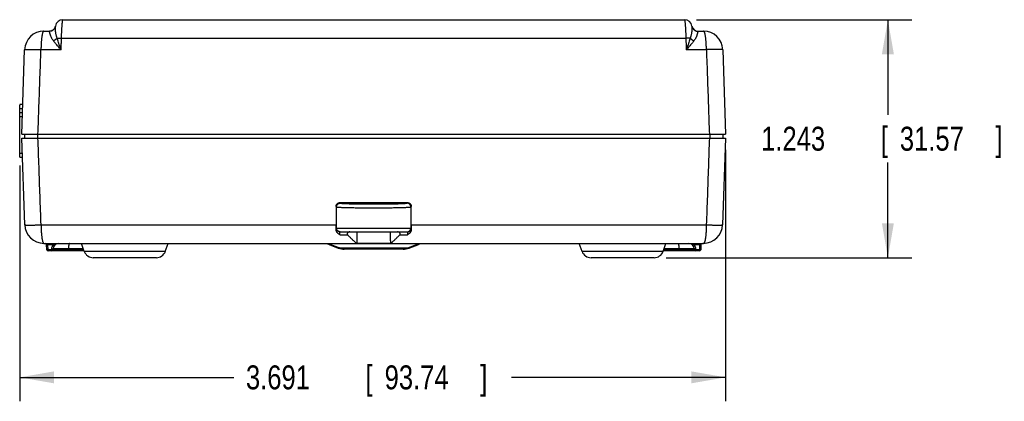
# Model space of a CAD drawing. Header units: inches. Extents: x 0 to 34, y 0 to 22.
# Tile 2 of 28: x 5.9 to 11.1, y 4.9 to 6.9. Entities that reach past the tile are written whole.
import ezdxf

# ---------------------------------------------------------------- set-up
doc = ezdxf.new("R2010")
doc.units = ezdxf.units.IN
doc.header["$LTSCALE"] = 1.87
doc.header["$MEASUREMENT"] = 0
doc.layers.get('0').update_dxf_attribs({"linetype": 'CONTINUOUS'})
doc.layers.add('DIMENSIONS', color=7, linetype='CONTINUOUS')
doc.styles.get("Standard").update_dxf_attribs({"font": 'txt', "width": 0.8})
doc.dimstyles.new('DIMSTYLE_1', dxfattribs={"dimtxt": 0.125, "dimasz": 0.18, "dimexe": 0.18, "dimexo": 0.0625, "dimgap": 0.09, "dimtad": 0, "dimtih": 1, "dimtoh": 1, "dimdec": 3, "dimzin": 4, "dimdsep": 46, "dimtxsty": 'STANDARD', "dimblk": '_FILLED', "dimblk1": '_FILLED', "dimblk2": '_FILLED', "dimcen": 0.09, "dimadec": 0, "dimazin": 0, "dimtp": 0.01, "dimtm": 0.01, "dimtfac": 1, "dimtdec": 3, "dimtofl": 0, "dimtmove": 0, "dimatfit": 3, "dimldrblk": '_FILLED', "dimfxl": 1, "dimtolj": 1, "dimtzin": 4, "dimarcsym": 0})

# ---------------------------------------------------------------- blocks, each defined once
blk = doc.blocks.new('_FILLED')
at = {"color": 0, "linetype": 'BYBLOCK'}
blk.add_solid([(0, 0), (-1, 0.174), (-1, -0.174)], dxfattribs=at)
blk = doc.blocks.new('*D0')
at = {"layer": 'DIMENSIONS', "color": 2, "linetype": 'CONTINUOUS'}
for p, q in [((9.6335, 6.2336), (9.6335, 4.9211)), ((5.943, 6.1533), (5.943, 4.9211)), ((5.943, 5.0461), (7.0632, 5.0461)), ((9.6335, 5.0461), (8.5132, 5.0461))]:
    blk.add_line(p, q, dxfattribs=at)
at = {"layer": 'DIMENSIONS', "color": 2, "linetype": 'CONTINUOUS', "xscale": 0.18, "yscale": 0.18, "zscale": 0.18, "rotation": 180}
blk.add_blockref('_FILLED', (5.943, 5.0461), dxfattribs=at)
at = {"layer": 'DIMENSIONS', "color": 2, "linetype": 'CONTINUOUS', "xscale": 0.18, "yscale": 0.18, "zscale": 0.18}
blk.add_blockref('_FILLED', (9.6335, 5.0461), dxfattribs=at)
at = {"layer": 'DIMENSIONS', "color": 2, "linetype": 'CONTINUOUS', "width": 0.8}
for s, p in [('3.691', (7.1257, 4.9836)), ('[', (7.7507, 4.9836)), ('93.74', (7.8507, 4.9836)), (']', (8.3507, 4.9836))]:
    blk.add_text(s, height=0.125, dxfattribs=at).set_placement(p)
blk = doc.blocks.new('*D1')
at = {"layer": 'DIMENSIONS', "color": 2, "linetype": 'CONTINUOUS'}
for p, q in [((9.4803, 6.9141), (10.6065, 6.9141)), ((10.4815, 6.9141), (10.4815, 6.4176)), ((10.4815, 5.6711), (10.4815, 6.1676)), ((9.3218, 5.6711), (10.6065, 5.6711))]:
    blk.add_line(p, q, dxfattribs=at)
at = {"layer": 'DIMENSIONS', "color": 2, "linetype": 'CONTINUOUS', "xscale": 0.18, "yscale": 0.18, "zscale": 0.18}
for p, rotation in [((10.4815, 6.9141), 90), ((10.4815, 5.6711), 270)]:
    blk.add_blockref('_FILLED', p, dxfattribs=dict(at, rotation=rotation))
at = {"layer": 'DIMENSIONS', "color": 2, "linetype": 'CONTINUOUS', "width": 0.8}
for s, p in [('1.243', (9.819, 6.2301)), ('[', (10.444, 6.2301)), ('31.57', (10.544, 6.2301)), (']', (11.044, 6.2301))]:
    blk.add_text(s, height=0.125, dxfattribs=at).set_placement(p)

msp = doc.modelspace()

# ---------------------------------------------------------------- linework, layer by layer
at = {"color": 7, "linetype": 'CONTINUOUS'}
for p, q in [((6.1692, 6.9141), (9.4178, 6.9141)), ((6.0689, 6.8541), (6.0982, 6.8541)), ((9.4888, 6.8541), (9.5181, 6.8541)), ((6.1617, 6.8176), (9.4253, 6.8176)), ((5.9535, 6.3161), (5.9689, 6.7576)), ((6.1596, 6.7576), (6.0542, 6.7576)), ((9.5328, 6.7576), (9.4274, 6.7576)), ((9.6181, 6.7576), (9.6335, 6.3161)), ((5.943, 6.1961), (5.943, 6.4677)), ((5.9581, 6.4481), (5.943, 6.4481)), ((5.9589, 6.4717), (5.9469, 6.4717)), ((5.9574, 6.4284), (5.943, 6.4284)), ((5.943, 6.4087), (5.9567, 6.4087)), ((5.9535, 6.3161), (9.6335, 6.3161)), ((5.9693, 5.8426), (5.9535, 6.2961)), ((5.9535, 6.2961), (9.6335, 6.2961)), ((5.9685, 6.3161), (5.9685, 6.2961)), ((6.0367, 6.3161), (6.0367, 6.2961)), ((9.5503, 6.3161), (9.5503, 6.2961)), ((9.6335, 6.2961), (9.6177, 5.8426)), ((9.6185, 6.3161), (9.6185, 6.2961)), ((5.9563, 6.2158), (5.943, 6.2158)), ((5.943, 6.1961), (5.957, 6.1961)), ((7.5969, 5.9387), (7.5994, 5.9362)), ((7.5969, 5.9387), (7.597, 5.8426)), ((7.5994, 5.8261), (7.5994, 5.9362)), ((7.6168, 5.9587), (7.6194, 5.9562)), ((7.9876, 5.9362), (7.9901, 5.9387)), ((7.9876, 5.9362), (7.9876, 5.8261)), ((7.99, 5.8426), (7.9901, 5.9387)), ((6.0547, 5.8426), (7.597, 5.8426)), ((7.5976, 5.8261), (7.9873, 5.8261)), ((7.9876, 5.8261), (7.9894, 5.8261)), ((7.99, 5.8426), (9.5323, 5.8426)), ((7.6172, 5.7905), (7.6568, 5.7905)), ((7.6176, 5.8061), (7.9694, 5.8061)), ((7.9302, 5.7905), (7.9698, 5.7905)), ((6.0693, 5.7461), (7.7044, 5.7461)), ((6.0841, 5.713), (6.0836, 5.7392)), ((6.0906, 5.7392), (6.0906, 5.7461)), ((6.0911, 5.713), (6.0906, 5.7392)), ((6.0906, 5.7392), (6.1192, 5.7392)), ((6.1109, 5.713), (6.111, 5.7166)), ((6.1179, 5.713), (6.118, 5.7166)), ((6.2762, 5.7166), (6.118, 5.7166)), ((6.1192, 5.7392), (6.1192, 5.7461)), ((6.1978, 5.7166), (6.1978, 5.713)), ((6.2806, 5.7043), (6.2657, 5.7461)), ((6.7043, 5.7043), (6.7193, 5.7461)), ((8.0269, 5.7439), (7.5601, 5.7439)), ((7.5634, 5.7383), (7.604, 5.7228)), ((7.9678, 5.7215), (7.6192, 5.7215)), ((7.6399, 5.7161), (7.64, 5.7161)), ((7.9474, 5.7161), (7.64, 5.7161)), ((7.8825, 5.7461), (7.7045, 5.7461)), ((7.8826, 5.7461), (9.5177, 5.7461)), ((7.983, 5.7228), (8.0236, 5.7383)), ((8.8826, 5.7043), (8.8677, 5.7461)), ((9.3063, 5.7043), (9.3213, 5.7461)), ((9.469, 5.7166), (9.3108, 5.7166)), ((9.3892, 5.7166), (9.3892, 5.713)), ((9.4678, 5.7392), (9.4678, 5.7461)), ((9.4678, 5.7392), (9.4964, 5.7392)), ((9.469, 5.7166), (9.4691, 5.713)), ((9.476, 5.7166), (9.4761, 5.713)), ((9.4964, 5.7392), (9.4959, 5.713)), ((9.4964, 5.7392), (9.4964, 5.7461)), ((9.5034, 5.7392), (9.5029, 5.713)), ((6.0911, 5.7061), (6.0911, 5.713)), ((6.1109, 5.713), (6.0911, 5.713)), ((6.28, 5.7061), (6.0911, 5.7061)), ((6.1109, 5.7061), (6.1109, 5.713)), ((6.2775, 5.713), (6.1179, 5.713)), ((6.7043, 5.7043), (6.2806, 5.7043)), ((6.6573, 5.6711), (6.3277, 5.6711)), ((9.3063, 5.7043), (8.8826, 5.7043)), ((9.2593, 5.6711), (8.9297, 5.6711)), ((9.4959, 5.7061), (9.307, 5.7061)), ((9.4691, 5.713), (9.3095, 5.713)), ((9.4959, 5.713), (9.4761, 5.713)), ((9.4761, 5.7061), (9.4761, 5.713)), ((9.4959, 5.7061), (9.4959, 5.713))]:
    msp.add_line(p, q, dxfattribs=at)
for points in [[(7.604, 5.7228), (7.6058, 5.7221), (7.6083, 5.7213), (7.6099, 5.7207)], [(7.6099, 5.7207), (7.6166, 5.7189), (7.6244, 5.7173), (7.6325, 5.7164), (7.6399, 5.7161)], [(7.9474, 5.7161), (7.9545, 5.7164), (7.9625, 5.7173), (7.9703, 5.7188), (7.9771, 5.7207)], [(7.9771, 5.7207), (7.9787, 5.7213), (7.9812, 5.7221), (7.983, 5.7228)]]:
    msp.add_lwpolyline(points, dxfattribs=at)
for centre, radius, start, end in [((6.1692, 6.8741), 0.04, 89.9999, 170.5928), ((9.4178, 6.8741), 0.04, 9.4072, 90.0001), ((6.0689, 6.7541), 0.1, 90, 178), ((6.0982, 6.8861), 0.032, 270, 350.4059), ((9.4888, 6.8861), 0.032, 189.8326, 269.9999), ((9.5181, 6.7541), 0.1, 2, 90), ((5.9469, 6.4677), 0.00394, 90, 180), ((6.0693, 5.8461), 0.1, 182, 270), ((9.5177, 5.8461), 0.1, 270, 358), ((6.0766, 5.7391), 0.007, 1, 89.9996), ((6.148, 5.7161), 0.03, 90.1896, 179), ((9.439, 5.7161), 0.03, 1, 90.0002), ((9.5104, 5.7391), 0.007, 90, 179), ((6.0911, 5.7131), 0.007, 181, 270), ((6.1109, 5.7131), 0.007, 270, 359), ((6.3277, 5.7211), 0.05, 199.6538, 270), ((6.6573, 5.7211), 0.05, 270, 340.3462), ((8.9297, 5.7211), 0.05, 199.6538, 270), ((9.2593, 5.7211), 0.05, 270, 340.3462), ((9.4761, 5.7131), 0.007, 181, 270), ((9.4959, 5.7131), 0.007, 270, 359)]:
    msp.add_arc(centre, radius, start, end, dxfattribs=at)
for points, knots in [([(6.1617, 6.8176), (6.1618, 6.8203), (6.1619, 6.8256), (6.1621, 6.8336), (6.1624, 6.8414), (6.1627, 6.8491), (6.163, 6.8565), (6.1634, 6.8637), (6.1638, 6.8705), (6.1642, 6.877), (6.1646, 6.883), (6.165, 6.8886), (6.1655, 6.8937), (6.1659, 6.8983), (6.1664, 6.9023), (6.1668, 6.9058), (6.1673, 6.9087), (6.1678, 6.911), (6.1682, 6.9126), (6.1686, 6.9136), (6.169, 6.9141), (6.1692, 6.9141)], [0, 0, 0, 0, 0.082932, 0.165102, 0.245972, 0.325018, 0.401725, 0.475597, 0.546153, 0.612918, 0.675446, 0.733327, 0.786205, 0.833762, 0.875713, 0.911803, 0.941821, 0.965601, 0.983052, 0.994236, 1, 1, 1, 1]), ([(9.4178, 6.9141), (9.418, 6.9141), (9.4184, 6.9136), (9.4188, 6.9126), (9.4192, 6.911), (9.4197, 6.9087), (9.4202, 6.9058), (9.4206, 6.9023), (9.4211, 6.8983), (9.4215, 6.8937), (9.422, 6.8886), (9.4224, 6.883), (9.4228, 6.877), (9.4232, 6.8705), (9.4236, 6.8637), (9.424, 6.8565), (9.4243, 6.8491), (9.4246, 6.8414), (9.4249, 6.8336), (9.4251, 6.8256), (9.4252, 6.8203), (9.4253, 6.8176)], [0, 0, 0, 0, 0.005764, 0.016948, 0.034399, 0.058179, 0.088197, 0.124287, 0.166238, 0.213795, 0.266673, 0.324554, 0.387082, 0.453848, 0.524403, 0.598275, 0.674982, 0.754028, 0.834898, 0.917068, 1, 1, 1, 1]), ([(6.0689, 6.8541), (6.0685, 6.8541), (6.0676, 6.8538), (6.0664, 6.8528), (6.0653, 6.8512), (6.0642, 6.849), (6.0632, 6.8463), (6.0621, 6.843), (6.0611, 6.8391), (6.0602, 6.8346), (6.0592, 6.8296), (6.0584, 6.824), (6.0576, 6.8178), (6.0568, 6.8113), (6.0562, 6.8044), (6.0556, 6.7971), (6.0552, 6.7896), (6.0548, 6.7818), (6.0545, 6.7739), (6.0543, 6.7658), (6.0542, 6.7603), (6.0542, 6.7576)], [0, 0, 0, 0, 0.01198, 0.026824, 0.046088, 0.070345, 0.099724, 0.134399, 0.174584, 0.220525, 0.272316, 0.329611, 0.391839, 0.458271, 0.528281, 0.601449, 0.677361, 0.7556, 0.835742, 0.917355, 1, 1, 1, 1]), ([(6.0985, 6.8539), (6.0984, 6.8539), (6.0984, 6.854), (6.0983, 6.8541), (6.0983, 6.8541), (6.0982, 6.8541)], [0, 0, 0, 0, 0.392694, 0.711088, 1, 1, 1, 1]), ([(6.1298, 6.8806), (6.1296, 6.8795), (6.1291, 6.8773), (6.128, 6.874), (6.1265, 6.8709), (6.1248, 6.8679), (6.1227, 6.8652), (6.1203, 6.8627), (6.1177, 6.8604), (6.1148, 6.8585), (6.1118, 6.8569), (6.1086, 6.8556), (6.1053, 6.8546), (6.1019, 6.8541), (6.0996, 6.8539), (6.0985, 6.8539)], [0, 0, 0, 0, 0.076868, 0.153729, 0.230599, 0.30748, 0.384372, 0.461276, 0.538196, 0.61513, 0.69208, 0.769043, 0.846019, 0.923004, 1, 1, 1, 1]), ([(6.1195, 6.8036), (6.1183, 6.8052), (6.1161, 6.8083), (6.113, 6.8131), (6.1103, 6.818), (6.1079, 6.8229), (6.1058, 6.8276), (6.1041, 6.8322), (6.1028, 6.8365), (6.1017, 6.8404), (6.1008, 6.844), (6.1001, 6.8471), (6.0996, 6.8496), (6.0992, 6.8516), (6.0988, 6.8529), (6.0986, 6.8537), (6.0985, 6.8539)], [0, 0, 0, 0, 0.105227, 0.209459, 0.311652, 0.410642, 0.505214, 0.594142, 0.676404, 0.751181, 0.817644, 0.874949, 0.922308, 0.959091, 0.984999, 1, 1, 1, 1]), ([(6.1385, 6.818), (6.1378, 6.82), (6.1364, 6.8239), (6.1346, 6.8301), (6.1332, 6.8363), (6.1321, 6.8425), (6.1313, 6.8485), (6.1306, 6.8541), (6.1302, 6.8593), (6.13, 6.864), (6.1298, 6.8681), (6.1297, 6.8717), (6.1297, 6.8746), (6.1297, 6.877), (6.1297, 6.8787), (6.1297, 6.8799), (6.1297, 6.8804), (6.1298, 6.8806)], [0, 0, 0, 0, 0.097647, 0.198571, 0.299967, 0.399535, 0.495026, 0.584528, 0.666823, 0.740904, 0.806145, 0.86215, 0.908655, 0.945614, 0.97311, 0.991213, 1, 1, 1, 1]), ([(9.4572, 6.8806), (9.4573, 6.8804), (9.4573, 6.8799), (9.4573, 6.8787), (9.4573, 6.877), (9.4573, 6.8746), (9.4573, 6.8717), (9.4572, 6.8681), (9.457, 6.864), (9.4568, 6.8593), (9.4564, 6.8541), (9.4557, 6.8485), (9.4549, 6.8425), (9.4538, 6.8363), (9.4523, 6.8301), (9.4506, 6.8239), (9.4492, 6.82), (9.4485, 6.818)], [0, 0, 0, 0, 0.008787, 0.026891, 0.054388, 0.091349, 0.137856, 0.193864, 0.259109, 0.333193, 0.415491, 0.504994, 0.600486, 0.700056, 0.801452, 0.902374, 1, 1, 1, 1]), ([(9.4572, 6.8806), (9.4574, 6.8795), (9.4579, 6.8773), (9.459, 6.874), (9.4605, 6.8709), (9.4622, 6.8679), (9.4643, 6.8652), (9.4667, 6.8627), (9.4693, 6.8604), (9.4721, 6.8585), (9.4752, 6.8569), (9.4784, 6.8556), (9.4817, 6.8546), (9.4851, 6.8541), (9.4874, 6.8539), (9.4885, 6.8539)], [0, 0, 0, 0, 0.076839, 0.153702, 0.230574, 0.307457, 0.384352, 0.461261, 0.538185, 0.615123, 0.692076, 0.769043, 0.846022, 0.92301, 1, 1, 1, 1]), ([(9.4885, 6.8539), (9.4884, 6.8537), (9.4882, 6.8529), (9.4878, 6.8516), (9.4874, 6.8496), (9.4869, 6.8471), (9.4862, 6.844), (9.4853, 6.8404), (9.4842, 6.8365), (9.4828, 6.8322), (9.4812, 6.8276), (9.4791, 6.8229), (9.4767, 6.818), (9.474, 6.8131), (9.4709, 6.8083), (9.4687, 6.8052), (9.4675, 6.8036)], [0, 0, 0, 0, 0.015002, 0.040905, 0.077682, 0.125032, 0.182327, 0.248777, 0.323539, 0.405785, 0.494697, 0.589255, 0.688237, 0.79043, 0.894676, 1, 1, 1, 1]), ([(9.4888, 6.8541), (9.4887, 6.8541), (9.4887, 6.8541), (9.4886, 6.854), (9.4886, 6.8539), (9.4885, 6.8539)], [0, 0, 0, 0, 0.288947, 0.607368, 1, 1, 1, 1]), ([(9.5328, 6.7576), (9.5327, 6.7602), (9.5327, 6.7654), (9.5325, 6.7732), (9.5323, 6.7809), (9.5319, 6.7883), (9.5315, 6.7956), (9.531, 6.8026), (9.5304, 6.8093), (9.5297, 6.8158), (9.5289, 6.822), (9.5281, 6.8277), (9.5271, 6.833), (9.5262, 6.8378), (9.5251, 6.842), (9.5241, 6.8456), (9.523, 6.8486), (9.5219, 6.8509), (9.5207, 6.8527), (9.5195, 6.8538), (9.5186, 6.8541), (9.5181, 6.8541)], [0, 0, 0, 0, 0.078912, 0.157341, 0.234597, 0.30996, 0.382899, 0.453427, 0.521558, 0.58718, 0.649871, 0.708782, 0.763095, 0.812133, 0.85553, 0.893173, 0.925015, 0.951104, 0.971679, 0.987415, 1, 1, 1, 1]), ([(6.1385, 6.818), (6.1379, 6.8173), (6.1367, 6.8159), (6.1347, 6.8139), (6.1325, 6.812), (6.1301, 6.8101), (6.1276, 6.8083), (6.125, 6.8066), (6.1223, 6.8051), (6.1204, 6.8041), (6.1195, 6.8036)], [0, 0, 0, 0, 0.114016, 0.232756, 0.35554, 0.481558, 0.609941, 0.739775, 0.870126, 1, 1, 1, 1]), ([(6.1596, 6.7576), (6.157, 6.7604), (6.1519, 6.766), (6.1445, 6.7742), (6.1374, 6.7821), (6.1309, 6.7897), (6.1249, 6.7968), (6.1212, 6.8014), (6.1195, 6.8036)], [0, 0, 0, 0, 0.187786, 0.370634, 0.545592, 0.709881, 0.861791, 1, 1, 1, 1]), ([(6.1596, 6.7576), (6.158, 6.762), (6.1547, 6.7706), (6.1501, 6.7834), (6.1458, 6.7956), (6.1419, 6.8071), (6.1396, 6.8145), (6.1385, 6.818)], [0, 0, 0, 0, 0.219883, 0.433763, 0.637165, 0.826598, 1, 1, 1, 1]), ([(6.1385, 6.818), (6.1394, 6.818), (6.1414, 6.818), (6.1443, 6.818), (6.1475, 6.8179), (6.1509, 6.8179), (6.1544, 6.8178), (6.158, 6.8177), (6.1605, 6.8176), (6.1617, 6.8176)], [0, 0, 0, 0, 0.118957, 0.247961, 0.385811, 0.531275, 0.683055, 0.839796, 1, 1, 1, 1]), ([(6.1596, 6.7576), (6.1598, 6.7642), (6.1603, 6.7776), (6.161, 6.7976), (6.1615, 6.8109), (6.1617, 6.8176)], [0, 0, 0, 0, 0.333333, 0.666667, 1, 1, 1, 1]), ([(9.4485, 6.818), (9.4476, 6.818), (9.4456, 6.818), (9.4427, 6.818), (9.4395, 6.8179), (9.4361, 6.8179), (9.4326, 6.8178), (9.429, 6.8177), (9.4265, 6.8176), (9.4253, 6.8176)], [0, 0, 0, 0, 0.118957, 0.247961, 0.38581, 0.531275, 0.683055, 0.839796, 1, 1, 1, 1]), ([(9.4253, 6.8176), (9.4255, 6.8109), (9.426, 6.7976), (9.4267, 6.7776), (9.4272, 6.7642), (9.4274, 6.7576)], [0, 0, 0, 0, 0.333316, 0.666649, 1, 1, 1, 1]), ([(9.4485, 6.818), (9.4474, 6.8145), (9.4451, 6.8071), (9.4412, 6.7956), (9.4369, 6.7834), (9.4323, 6.7706), (9.429, 6.762), (9.4274, 6.7576)], [0, 0, 0, 0, 0.173376, 0.362781, 0.566184, 0.7801, 1, 1, 1, 1]), ([(9.4675, 6.8036), (9.4658, 6.8014), (9.4621, 6.7968), (9.4561, 6.7897), (9.4496, 6.7822), (9.4425, 6.7742), (9.4351, 6.766), (9.43, 6.7604), (9.4274, 6.7576)], [0, 0, 0, 0, 0.138021, 0.289893, 0.454188, 0.629184, 0.812106, 1, 1, 1, 1]), ([(9.4485, 6.818), (9.4491, 6.8173), (9.4503, 6.8159), (9.4523, 6.8139), (9.4545, 6.812), (9.4569, 6.8101), (9.4594, 6.8083), (9.462, 6.8066), (9.4647, 6.8051), (9.4666, 6.8041), (9.4675, 6.8037)], [0, 0, 0, 0, 0.113902, 0.232635, 0.355417, 0.481437, 0.609823, 0.739664, 0.870022, 1, 1, 1, 1]), ([(5.9689, 6.7576), (5.9689, 6.7577), (5.9695, 6.7579), (5.9703, 6.758), (5.9719, 6.7582), (5.974, 6.7584), (5.9768, 6.7585), (5.9801, 6.7586), (5.984, 6.7586), (5.9884, 6.7587), (5.9933, 6.7587), (5.9987, 6.7587), (6.0045, 6.7586), (6.0107, 6.7586), (6.0173, 6.7585), (6.0242, 6.7583), (6.0314, 6.7582), (6.0389, 6.758), (6.0465, 6.7578), (6.0516, 6.7577), (6.0542, 6.7576)], [0, 0, 0, 0, 0.004425, 0.015521, 0.033624, 0.058763, 0.090887, 0.129849, 0.175386, 0.227119, 0.28471, 0.347837, 0.416138, 0.489204, 0.566581, 0.647781, 0.732282, 0.819535, 0.90897, 1, 1, 1, 1]), ([(6.0387, 6.3161), (6.0404, 6.3652), (6.0439, 6.4633), (6.0491, 6.6105), (6.0525, 6.7086), (6.0542, 6.7576)], [0, 0, 0, 0, 0.333618, 0.666951, 1, 1, 1, 1]), ([(9.6181, 6.7576), (9.6181, 6.7577), (9.6175, 6.7579), (9.6167, 6.7581), (9.615, 6.7582), (9.6129, 6.7584), (9.6101, 6.7585), (9.6068, 6.7586), (9.6029, 6.7586), (9.5985, 6.7587), (9.5936, 6.7587), (9.5882, 6.7587), (9.5824, 6.7586), (9.5762, 6.7586), (9.5696, 6.7585), (9.5627, 6.7583), (9.5555, 6.7582), (9.5481, 6.758), (9.5405, 6.7578), (9.5353, 6.7577), (9.5328, 6.7576)], [0, 0, 0, 0, 0.004593, 0.015879, 0.034244, 0.059651, 0.091969, 0.13101, 0.176537, 0.228269, 0.285887, 0.349033, 0.417315, 0.490306, 0.567553, 0.648574, 0.732863, 0.819894, 0.909126, 1, 1, 1, 1]), ([(9.5328, 6.7576), (9.5345, 6.7086), (9.5379, 6.6105), (9.5431, 6.4633), (9.5466, 6.3652), (9.5483, 6.3161)], [0, 0, 0, 0, 0.333049, 0.666382, 1, 1, 1, 1]), ([(6.0547, 5.8426), (6.0529, 5.893), (6.0493, 5.9937), (6.044, 6.1449), (6.0405, 6.2457), (6.0387, 6.2961)], [0, 0, 0, 0, 0.333094, 0.666427, 1, 1, 1, 1]), ([(9.5483, 6.2961), (9.5465, 6.2457), (9.543, 6.1449), (9.5377, 5.9937), (9.5341, 5.893), (9.5323, 5.8426)], [0, 0, 0, 0, 0.333573, 0.666906, 1, 1, 1, 1]), ([(7.5969, 5.9387), (7.5969, 5.9395), (7.597, 5.9412), (7.5974, 5.9435), (7.5981, 5.9459), (7.5991, 5.9481), (7.6004, 5.9501), (7.6019, 5.952), (7.6036, 5.9538), (7.6055, 5.9552), (7.6075, 5.9565), (7.6097, 5.9575), (7.612, 5.9582), (7.6144, 5.9587), (7.616, 5.9587), (7.6168, 5.9587)], [0, 0, 0, 0, 0.07696, 0.154239, 0.231266, 0.308022, 0.385182, 0.462227, 0.538835, 0.615825, 0.692862, 0.769442, 0.846265, 0.923307, 1, 1, 1, 1]), ([(7.5994, 5.9362), (7.5994, 5.937), (7.5995, 5.9386), (7.5999, 5.941), (7.6007, 5.9433), (7.6017, 5.9455), (7.6029, 5.9476), (7.6044, 5.9495), (7.6061, 5.9512), (7.608, 5.9527), (7.6101, 5.9539), (7.6123, 5.9549), (7.6146, 5.9556), (7.617, 5.9561), (7.6186, 5.9562), (7.6194, 5.9562)], [0, 0, 0, 0, 0.07691, 0.153825, 0.230747, 0.307673, 0.384602, 0.461534, 0.538467, 0.615399, 0.692329, 0.769255, 0.846176, 0.923091, 1, 1, 1, 1]), ([(7.5994, 5.9362), (7.5996, 5.936), (7.6006, 5.9358), (7.6023, 5.9355), (7.6051, 5.9352), (7.6087, 5.9349), (7.6133, 5.9346), (7.6188, 5.9343), (7.6251, 5.934), (7.6322, 5.9338), (7.6402, 5.9335), (7.6489, 5.9333), (7.6583, 5.933), (7.6684, 5.9328), (7.6791, 5.9326), (7.6903, 5.9324), (7.702, 5.9323), (7.7142, 5.9321), (7.7268, 5.932), (7.7397, 5.9319), (7.7529, 5.9318), (7.7662, 5.9318), (7.7797, 5.9318), (7.7933, 5.9317), (7.8068, 5.9318), (7.8203, 5.9318), (7.8337, 5.9318), (7.8469, 5.9319), (7.8598, 5.932), (7.8724, 5.9321), (7.8846, 5.9323), (7.8963, 5.9324), (7.9076, 5.9326), (7.9183, 5.9328), (7.9284, 5.933), (7.9378, 5.9333), (7.9465, 5.9335), (7.9544, 5.9338), (7.9616, 5.934), (7.9679, 5.9343), (7.9734, 5.9346), (7.9779, 5.9349), (7.9816, 5.9352), (7.9844, 5.9355), (7.9861, 5.9358), (7.9871, 5.936), (7.9873, 5.9362)], [0, 0, 0, 0, 0.002304, 0.006986, 0.014077, 0.023554, 0.035374, 0.049481, 0.065808, 0.084276, 0.104792, 0.127253, 0.151542, 0.177537, 0.20511, 0.234124, 0.264438, 0.295903, 0.328364, 0.361658, 0.39562, 0.430087, 0.464892, 0.499867, 0.534847, 0.569662, 0.604143, 0.638124, 0.671439, 0.703921, 0.735408, 0.765743, 0.794776, 0.822366, 0.848378, 0.872683, 0.895157, 0.915686, 0.934165, 0.950501, 0.964616, 0.976441, 0.985921, 0.993014, 0.997696, 1, 1, 1, 1]), ([(7.6168, 5.9587), (7.6561, 5.9588), (7.7346, 5.9588), (7.8524, 5.9588), (7.9309, 5.9588), (7.9702, 5.9587)], [0, 0, 0, 0, 0.333328, 0.666672, 1, 1, 1, 1]), ([(7.6194, 5.9562), (7.6196, 5.956), (7.6204, 5.9558), (7.622, 5.9555), (7.6246, 5.9552), (7.6279, 5.9549), (7.6322, 5.9546), (7.6372, 5.9543), (7.6431, 5.954), (7.6498, 5.9537), (7.6572, 5.9535), (7.6653, 5.9532), (7.674, 5.953), (7.6834, 5.9528), (7.6933, 5.9526), (7.7038, 5.9524), (7.7147, 5.9522), (7.7261, 5.9521), (7.7377, 5.952), (7.7497, 5.9519), (7.7619, 5.9518), (7.7742, 5.9518), (7.7867, 5.9517), (7.7991, 5.9517), (7.8116, 5.9518), (7.824, 5.9518), (7.8362, 5.9519), (7.8481, 5.952), (7.8598, 5.9521), (7.8712, 5.9522), (7.8821, 5.9524), (7.8926, 5.9526), (7.9026, 5.9528), (7.912, 5.953), (7.9208, 5.9532), (7.929, 5.9534), (7.9364, 5.9537), (7.9431, 5.954), (7.949, 5.9543), (7.9542, 5.9546), (7.9585, 5.9549), (7.962, 5.9552), (7.9646, 5.9554), (7.9662, 5.9558), (7.9672, 5.956), (7.9674, 5.9562)], [0, 0, 0, 0, 0.002352, 0.007089, 0.014314, 0.024052, 0.036263, 0.050883, 0.067829, 0.086988, 0.108248, 0.131511, 0.156681, 0.183641, 0.212241, 0.242328, 0.273742, 0.306314, 0.339878, 0.374263, 0.4093, 0.444805, 0.480594, 0.516483, 0.552287, 0.587818, 0.622892, 0.657324, 0.690944, 0.723591, 0.7551, 0.7853, 0.81402, 0.841095, 0.866373, 0.889741, 0.911123, 0.930432, 0.947564, 0.9624, 0.974845, 0.984817, 0.992254, 0.997148, 1, 1, 1, 1]), ([(7.9674, 5.9562), (7.9678, 5.9565), (7.9685, 5.957), (7.9693, 5.9579), (7.9699, 5.9585), (7.9702, 5.9587)], [0, 0, 0, 0, 0.353996, 0.676994, 1, 1, 1, 1]), ([(7.9876, 5.9362), (7.9876, 5.937), (7.9875, 5.9386), (7.987, 5.941), (7.9863, 5.9433), (7.9853, 5.9455), (7.9841, 5.9476), (7.9825, 5.9495), (7.9808, 5.9512), (7.9789, 5.9527), (7.9768, 5.954), (7.9746, 5.955), (7.9723, 5.9557), (7.9699, 5.9561), (7.9682, 5.9562), (7.9674, 5.9562)], [0, 0, 0, 0, 0.076915, 0.153836, 0.230762, 0.307691, 0.384624, 0.461557, 0.53849, 0.615422, 0.692349, 0.769273, 0.84619, 0.923099, 1, 1, 1, 1]), ([(7.9702, 5.9587), (7.971, 5.9587), (7.9726, 5.9587), (7.975, 5.9582), (7.9773, 5.9575), (7.9795, 5.9565), (7.9815, 5.9552), (7.9834, 5.9538), (7.9851, 5.952), (7.9866, 5.9501), (7.9879, 5.9481), (7.9889, 5.9459), (7.9896, 5.9435), (7.99, 5.9412), (7.9901, 5.9395), (7.9901, 5.9387)], [0, 0, 0, 0, 0.076693, 0.153734, 0.230556, 0.307137, 0.384174, 0.461164, 0.537771, 0.614817, 0.691977, 0.768733, 0.845761, 0.92304, 1, 1, 1, 1]), ([(5.9693, 5.8426), (5.9693, 5.8425), (5.97, 5.8423), (5.9709, 5.8421), (5.9726, 5.8419), (5.9749, 5.8418), (5.9778, 5.8417), (5.9814, 5.8416), (5.9856, 5.8415), (5.9903, 5.8415), (5.9956, 5.8415), (6.0012, 5.8415), (6.0071, 5.8416), (6.0132, 5.8416), (6.0196, 5.8417), (6.0261, 5.8419), (6.033, 5.842), (6.0401, 5.8422), (6.0473, 5.8424), (6.0522, 5.8425), (6.0547, 5.8426)], [0, 0, 0, 0, 0.004916, 0.017039, 0.036659, 0.063718, 0.098137, 0.139853, 0.18882, 0.244826, 0.306875, 0.373494, 0.44298, 0.514503, 0.588318, 0.665001, 0.745212, 0.828492, 0.913774, 1, 1, 1, 1]), ([(6.0547, 5.8426), (6.0547, 5.8399), (6.0547, 5.8346), (6.0549, 5.8266), (6.0552, 5.8188), (6.0556, 5.8111), (6.056, 5.8037), (6.0566, 5.7965), (6.0572, 5.7897), (6.0579, 5.7832), (6.0587, 5.7772), (6.0595, 5.7716), (6.0604, 5.7664), (6.0614, 5.7618), (6.0624, 5.7578), (6.0634, 5.7543), (6.0645, 5.7514), (6.0656, 5.7491), (6.0668, 5.7475), (6.0679, 5.7464), (6.0689, 5.7461), (6.0693, 5.7461)], [0, 0, 0, 0, 0.080929, 0.161147, 0.240133, 0.317376, 0.392381, 0.464666, 0.533773, 0.599265, 0.660736, 0.717811, 0.770151, 0.817457, 0.859477, 0.896019, 0.926971, 0.952344, 0.972362, 0.987697, 1, 1, 1, 1]), ([(7.5971, 5.8174), (7.597, 5.8194), (7.597, 5.8236), (7.597, 5.8299), (7.597, 5.8362), (7.597, 5.8405), (7.597, 5.8426)], [0, 0, 0, 0, 0.245524, 0.494715, 0.746554, 1, 1, 1, 1]), ([(7.5971, 5.8174), (7.5971, 5.8181), (7.5971, 5.8195), (7.5972, 5.8214), (7.5973, 5.823), (7.5974, 5.8243), (7.5974, 5.8253), (7.5975, 5.8257), (7.5975, 5.8261), (7.5976, 5.8261)], [0, 0, 0, 0, 0.25335, 0.474696, 0.65984, 0.806112, 0.912134, 0.97661, 1, 1, 1, 1]), ([(7.6172, 5.7905), (7.6162, 5.7911), (7.6143, 5.7923), (7.6115, 5.7942), (7.6088, 5.7961), (7.6064, 5.7981), (7.6043, 5.8002), (7.6023, 5.8024), (7.6007, 5.8048), (7.5994, 5.8072), (7.5984, 5.8096), (7.5976, 5.8121), (7.5972, 5.8147), (7.5971, 5.8165), (7.5971, 5.8174)], [0, 0, 0, 0, 0.098903, 0.194032, 0.285842, 0.374685, 0.460945, 0.54431, 0.624563, 0.701842, 0.776594, 0.850164, 0.92411, 1, 1, 1, 1]), ([(7.6176, 5.8061), (7.6168, 5.8061), (7.6152, 5.8062), (7.6128, 5.8066), (7.6105, 5.8073), (7.6083, 5.8083), (7.6062, 5.8096), (7.6043, 5.8111), (7.6026, 5.8128), (7.6011, 5.8147), (7.5999, 5.8168), (7.5989, 5.819), (7.5982, 5.8213), (7.5977, 5.8237), (7.5976, 5.8253), (7.5976, 5.8261)], [0, 0, 0, 0, 0.07691, 0.15382, 0.230732, 0.307647, 0.384564, 0.461483, 0.538407, 0.615333, 0.692262, 0.769194, 0.846128, 0.923064, 1, 1, 1, 1]), ([(7.6176, 5.8062), (7.6174, 5.8062), (7.6164, 5.8063), (7.6146, 5.8066), (7.6123, 5.8073), (7.6101, 5.8083), (7.608, 5.8096), (7.6061, 5.8111), (7.6044, 5.8128), (7.6029, 5.8147), (7.6017, 5.8168), (7.6007, 5.819), (7.5999, 5.8213), (7.5995, 5.8237), (7.5994, 5.8253), (7.5994, 5.8261)], [0, 0, 0, 0, 0.021219, 0.102769, 0.184322, 0.265877, 0.347434, 0.428995, 0.510559, 0.592126, 0.673696, 0.75527, 0.836845, 0.918422, 1, 1, 1, 1]), ([(7.9694, 5.8061), (7.9702, 5.8061), (7.9718, 5.8062), (7.9742, 5.8066), (7.9765, 5.8073), (7.9787, 5.8083), (7.9808, 5.8096), (7.9827, 5.8111), (7.9844, 5.8128), (7.9859, 5.8147), (7.9871, 5.8168), (7.9881, 5.819), (7.9888, 5.8213), (7.9893, 5.8237), (7.9894, 5.8253), (7.9894, 5.8261)], [0, 0, 0, 0, 0.07691, 0.153821, 0.230733, 0.307647, 0.384564, 0.461484, 0.538407, 0.615333, 0.692263, 0.769194, 0.846128, 0.923064, 1, 1, 1, 1]), ([(7.9899, 5.8174), (7.9899, 5.8165), (7.9898, 5.8147), (7.9893, 5.8121), (7.9886, 5.8096), (7.9876, 5.8071), (7.9862, 5.8047), (7.9846, 5.8024), (7.9827, 5.8001), (7.9805, 5.798), (7.9781, 5.796), (7.9755, 5.7941), (7.9727, 5.7923), (7.9708, 5.7911), (7.9698, 5.7905)], [0, 0, 0, 0, 0.076246, 0.150565, 0.22452, 0.299655, 0.377331, 0.458089, 0.542084, 0.628589, 0.716924, 0.807742, 0.901808, 1, 1, 1, 1]), ([(7.9699, 5.8062), (7.9707, 5.8063), (7.9723, 5.8066), (7.9746, 5.8073), (7.9768, 5.8083), (7.9789, 5.8095), (7.9808, 5.811), (7.9825, 5.8127), (7.9841, 5.8147), (7.9853, 5.8167), (7.9863, 5.8189), (7.9871, 5.8213), (7.9875, 5.8237), (7.9876, 5.8253), (7.9876, 5.8261)], [0, 0, 0, 0, 0.083319, 0.166639, 0.249962, 0.333287, 0.416616, 0.499948, 0.583284, 0.666622, 0.749964, 0.833308, 0.916654, 1, 1, 1, 1]), ([(7.9894, 5.8261), (7.9894, 5.8261), (7.9895, 5.8257), (7.9896, 5.8253), (7.9896, 5.8243), (7.9897, 5.823), (7.9898, 5.8214), (7.9899, 5.8195), (7.9899, 5.8181), (7.9899, 5.8174)], [0, 0, 0, 0, 0.023536, 0.088224, 0.194366, 0.340735, 0.525754, 0.746818, 1, 1, 1, 1]), ([(7.99, 5.8426), (7.99, 5.8405), (7.99, 5.8362), (7.99, 5.8299), (7.99, 5.8236), (7.9899, 5.8194), (7.9899, 5.8174)], [0, 0, 0, 0, 0.253446, 0.505285, 0.754475, 1, 1, 1, 1]), ([(9.5323, 5.8426), (9.5323, 5.8399), (9.5323, 5.8346), (9.5321, 5.8266), (9.5318, 5.8188), (9.5314, 5.8111), (9.531, 5.8037), (9.5304, 5.7965), (9.5298, 5.7897), (9.5291, 5.7832), (9.5283, 5.7772), (9.5275, 5.7716), (9.5266, 5.7664), (9.5256, 5.7618), (9.5246, 5.7578), (9.5236, 5.7543), (9.5225, 5.7514), (9.5214, 5.7491), (9.5202, 5.7475), (9.519, 5.7464), (9.5181, 5.7461), (9.5177, 5.7461)], [0, 0, 0, 0, 0.080929, 0.161147, 0.240133, 0.317376, 0.392381, 0.464666, 0.533773, 0.599265, 0.660736, 0.717811, 0.770151, 0.817457, 0.859477, 0.896019, 0.926971, 0.952344, 0.972362, 0.987697, 1, 1, 1, 1]), ([(9.5323, 5.8426), (9.5348, 5.8425), (9.5397, 5.8424), (9.5469, 5.8422), (9.554, 5.842), (9.5609, 5.8419), (9.5674, 5.8417), (9.5737, 5.8416), (9.5799, 5.8416), (9.5858, 5.8415), (9.5914, 5.8415), (9.5967, 5.8415), (9.6014, 5.8415), (9.6056, 5.8416), (9.6092, 5.8417), (9.6121, 5.8418), (9.6144, 5.8419), (9.6161, 5.8421), (9.617, 5.8423), (9.6177, 5.8425), (9.6177, 5.8426)], [0, 0, 0, 0, 0.086226, 0.171508, 0.254788, 0.334999, 0.411682, 0.485497, 0.55702, 0.626506, 0.693125, 0.755174, 0.81118, 0.860147, 0.901863, 0.936282, 0.963341, 0.982961, 0.995084, 1, 1, 1, 1]), ([(7.6172, 5.7905), (7.6172, 5.791), (7.6172, 5.7918), (7.6171, 5.7931), (7.6171, 5.7945), (7.6171, 5.796), (7.6171, 5.7974), (7.6171, 5.7988), (7.6172, 5.8001), (7.6172, 5.8014), (7.6172, 5.8025), (7.6173, 5.8036), (7.6173, 5.8044), (7.6174, 5.8051), (7.6175, 5.8056), (7.6175, 5.8059), (7.6176, 5.8061), (7.6176, 5.8061)], [0, 0, 0, 0, 0.080177, 0.166026, 0.255804, 0.347647, 0.439665, 0.529966, 0.616699, 0.698081, 0.77243, 0.838212, 0.894069, 0.938857, 0.97168, 0.991971, 1, 1, 1, 1]), ([(7.6693, 5.8061), (7.6686, 5.8061), (7.6671, 5.806), (7.6649, 5.8055), (7.6629, 5.8048), (7.661, 5.804), (7.6594, 5.8031), (7.6581, 5.8021), (7.657, 5.8011), (7.6561, 5.8001), (7.6554, 5.7991), (7.6548, 5.7982), (7.6545, 5.7972), (7.6543, 5.7962), (7.6543, 5.7953), (7.6545, 5.7943), (7.6548, 5.7933), (7.6553, 5.7924), (7.6559, 5.7914), (7.6565, 5.7908), (7.6568, 5.7905)], [0, 0, 0, 0, 0.086712, 0.174604, 0.260175, 0.33929, 0.409941, 0.473565, 0.5319, 0.584523, 0.631525, 0.674072, 0.713025, 0.750053, 0.787318, 0.825482, 0.864689, 0.9059, 0.950818, 1, 1, 1, 1]), ([(7.6568, 5.7905), (7.659, 5.7883), (7.6634, 5.784), (7.6697, 5.7779), (7.6754, 5.7724), (7.6805, 5.7675), (7.685, 5.7632), (7.689, 5.7594), (7.6925, 5.7561), (7.6955, 5.7534), (7.698, 5.7511), (7.7001, 5.7493), (7.7017, 5.7479), (7.703, 5.7469), (7.7038, 5.7464), (7.7043, 5.7461), (7.7044, 5.7461)], [0, 0, 0, 0, 0.14724, 0.281451, 0.402602, 0.511229, 0.607378, 0.691457, 0.764208, 0.826039, 0.877657, 0.919682, 0.952466, 0.976519, 0.992233, 1, 1, 1, 1]), ([(7.7055, 5.8061), (7.7054, 5.7994), (7.7052, 5.7861), (7.7048, 5.7661), (7.7046, 5.7528), (7.7045, 5.7461)], [0, 0, 0, 0, 0.332869, 0.666206, 1, 1, 1, 1]), ([(7.8825, 5.7461), (7.8824, 5.7528), (7.8822, 5.7661), (7.8818, 5.7861), (7.8816, 5.7994), (7.8815, 5.8061)], [0, 0, 0, 0, 0.333794, 0.667131, 1, 1, 1, 1]), ([(7.8826, 5.7461), (7.8827, 5.7461), (7.8832, 5.7464), (7.884, 5.7469), (7.8853, 5.7479), (7.8869, 5.7493), (7.889, 5.7511), (7.8915, 5.7534), (7.8945, 5.7561), (7.898, 5.7594), (7.902, 5.7632), (7.9065, 5.7675), (7.9116, 5.7724), (7.9173, 5.7779), (7.9236, 5.784), (7.9279, 5.7883), (7.9302, 5.7905)], [0, 0, 0, 0, 0.007767, 0.023481, 0.047534, 0.080318, 0.122343, 0.173961, 0.235792, 0.308543, 0.392622, 0.488771, 0.597398, 0.718549, 0.85276, 1, 1, 1, 1]), ([(7.9302, 5.7905), (7.9305, 5.7908), (7.9311, 5.7914), (7.9317, 5.7924), (7.9322, 5.7933), (7.9325, 5.7943), (7.9327, 5.7953), (7.9327, 5.7963), (7.9325, 5.7972), (7.9321, 5.7982), (7.9316, 5.7991), (7.9309, 5.8001), (7.93, 5.8011), (7.9289, 5.8021), (7.9275, 5.8031), (7.926, 5.804), (7.9241, 5.8048), (7.9221, 5.8055), (7.9199, 5.806), (7.9184, 5.8061), (7.9177, 5.8061)], [0, 0, 0, 0, 0.048987, 0.093858, 0.135115, 0.174321, 0.212664, 0.250238, 0.287507, 0.326496, 0.368988, 0.41591, 0.468402, 0.526634, 0.59017, 0.660696, 0.739688, 0.825222, 0.913163, 1, 1, 1, 1]), ([(7.9694, 5.8061), (7.9694, 5.8061), (7.9695, 5.8059), (7.9695, 5.8056), (7.9696, 5.8051), (7.9697, 5.8044), (7.9697, 5.8036), (7.9698, 5.8025), (7.9698, 5.8014), (7.9698, 5.8001), (7.9699, 5.7988), (7.9699, 5.7974), (7.9699, 5.796), (7.9699, 5.7945), (7.9699, 5.7931), (7.9698, 5.7918), (7.9698, 5.791), (7.9698, 5.7905)], [0, 0, 0, 0, 0.008028, 0.028314, 0.061131, 0.105915, 0.161778, 0.227574, 0.301928, 0.383279, 0.469937, 0.560165, 0.652154, 0.744026, 0.83386, 0.919778, 1, 1, 1, 1]), ([(6.0836, 5.7392), (6.0836, 5.7392), (6.0838, 5.7392), (6.084, 5.7393), (6.0844, 5.7393), (6.085, 5.7393), (6.0857, 5.7393), (6.0865, 5.7393), (6.0875, 5.7393), (6.0885, 5.7392), (6.0895, 5.7392), (6.0903, 5.7392), (6.0906, 5.7392)], [0, 0, 0, 0, 0.012485, 0.049073, 0.109055, 0.190989, 0.292832, 0.412092, 0.545851, 0.690824, 0.843464, 1, 1, 1, 1]), ([(6.111, 5.7166), (6.111, 5.7178), (6.1112, 5.7201), (6.1117, 5.7236), (6.1126, 5.727), (6.1138, 5.7303), (6.1153, 5.7334), (6.1171, 5.7364), (6.1185, 5.7383), (6.1192, 5.7392)], [0, 0, 0, 0, 0.14243, 0.285452, 0.428562, 0.571527, 0.71462, 0.857609, 1, 1, 1, 1]), ([(6.111, 5.7166), (6.1113, 5.7166), (6.1121, 5.7166), (6.1131, 5.7166), (6.1141, 5.7166), (6.1151, 5.7166), (6.1159, 5.7166), (6.1166, 5.7166), (6.1172, 5.7166), (6.1176, 5.7166), (6.1178, 5.7166), (6.118, 5.7166), (6.118, 5.7166)], [0, 0, 0, 0, 0.156366, 0.308876, 0.453779, 0.587509, 0.706777, 0.80865, 0.890624, 0.950691, 0.987397, 1, 1, 1, 1]), ([(6.1192, 5.7392), (6.1202, 5.7396), (6.1222, 5.7403), (6.1255, 5.7415), (6.1292, 5.7428), (6.1334, 5.744), (6.138, 5.7452), (6.143, 5.7459), (6.1463, 5.7461), (6.148, 5.7461)], [0, 0, 0, 0, 0.104159, 0.221102, 0.351494, 0.49647, 0.66127, 0.834483, 1, 1, 1, 1]), ([(6.204, 5.7461), (6.2037, 5.7461), (6.2032, 5.7459), (6.2025, 5.7453), (6.2019, 5.7444), (6.2012, 5.7431), (6.2006, 5.7415), (6.2001, 5.7396), (6.1996, 5.7374), (6.1991, 5.735), (6.1987, 5.7323), (6.1984, 5.7294), (6.1981, 5.7263), (6.1979, 5.7232), (6.1978, 5.7199), (6.1978, 5.7177), (6.1978, 5.7166)], [0, 0, 0, 0, 0.022845, 0.050946, 0.087171, 0.132601, 0.187443, 0.251454, 0.324116, 0.404716, 0.492398, 0.586185, 0.685008, 0.787724, 0.893134, 1, 1, 1, 1]), ([(7.5505, 5.7461), (7.5506, 5.7461), (7.5507, 5.746), (7.551, 5.7458), (7.5512, 5.7456), (7.5513, 5.7455)], [0, 0, 0, 0, 0.184039, 0.514898, 1, 1, 1, 1]), ([(7.5513, 5.7455), (7.5515, 5.7452), (7.5521, 5.7447), (7.553, 5.7438), (7.5538, 5.7432), (7.5542, 5.7429)], [0, 0, 0, 0, 0.26553, 0.598857, 1, 1, 1, 1]), ([(7.5513, 5.7455), (7.5521, 5.7454), (7.5539, 5.7451), (7.5568, 5.7445), (7.5589, 5.7442), (7.5601, 5.7439)], [0, 0, 0, 0, 0.283057, 0.61599, 1, 1, 1, 1]), ([(7.5545, 5.7427), (7.5544, 5.7427), (7.5544, 5.7427), (7.5543, 5.7428), (7.5542, 5.7428), (7.5542, 5.7429)], [0, 0, 0, 0, 0.334179, 0.667583, 1, 1, 1, 1]), ([(7.5544, 5.7429), (7.555, 5.7429), (7.5562, 5.743), (7.5581, 5.7433), (7.5594, 5.7437), (7.5601, 5.7439)], [0, 0, 0, 0, 0.291823, 0.639778, 1, 1, 1, 1]), ([(7.5569, 5.7412), (7.5566, 5.7413), (7.556, 5.7416), (7.5552, 5.7421), (7.5547, 5.7425), (7.5545, 5.7427)], [0, 0, 0, 0, 0.36612, 0.698313, 1, 1, 1, 1]), ([(7.5634, 5.7383), (7.5625, 5.7387), (7.5603, 5.7395), (7.5582, 5.7405), (7.5569, 5.7412)], [0, 0, 0, 0, 0.38375, 1, 1, 1, 1]), ([(7.5601, 5.7439), (7.5661, 5.7416), (7.5783, 5.737), (7.5966, 5.73), (7.6088, 5.7253), (7.6149, 5.723)], [0, 0, 0, 0, 0.33275, 0.666082, 1, 1, 1, 1]), ([(7.6149, 5.723), (7.6141, 5.7227), (7.6125, 5.7223), (7.6102, 5.7219), (7.6079, 5.7219), (7.6058, 5.7222), (7.6045, 5.7226), (7.604, 5.7228)], [0, 0, 0, 0, 0.221948, 0.435001, 0.64087, 0.841804, 1, 1, 1, 1]), ([(7.6192, 5.7215), (7.6186, 5.7212), (7.6173, 5.7207), (7.6154, 5.7203), (7.6135, 5.7201), (7.6116, 5.7203), (7.6105, 5.7206), (7.6099, 5.7207)], [0, 0, 0, 0, 0.217062, 0.424281, 0.623454, 0.816932, 1, 1, 1, 1]), ([(7.6149, 5.723), (7.6153, 5.7228), (7.6163, 5.7224), (7.6178, 5.7219), (7.6187, 5.7216), (7.6192, 5.7215)], [0, 0, 0, 0, 0.338009, 0.671427, 1, 1, 1, 1]), ([(7.6192, 5.7215), (7.6208, 5.7206), (7.6241, 5.7191), (7.6293, 5.7174), (7.6346, 5.7163), (7.6381, 5.7161), (7.6399, 5.7161)], [0, 0, 0, 0, 0.253032, 0.504182, 0.753752, 1, 1, 1, 1]), ([(7.9474, 5.7161), (7.9491, 5.7161), (7.9525, 5.7163), (7.9577, 5.7174), (7.9629, 5.7191), (7.9662, 5.7206), (7.9678, 5.7215)], [0, 0, 0, 0, 0.235887, 0.488888, 0.743491, 1, 1, 1, 1]), ([(7.9678, 5.7215), (7.9683, 5.7216), (7.9692, 5.7219), (7.9707, 5.7224), (7.9717, 5.7228), (7.9721, 5.723)], [0, 0, 0, 0, 0.329128, 0.662532, 1, 1, 1, 1]), ([(7.9678, 5.7215), (7.9684, 5.7212), (7.9697, 5.7207), (7.9716, 5.7203), (7.9735, 5.7201), (7.9754, 5.7203), (7.9765, 5.7206), (7.9771, 5.7207)], [0, 0, 0, 0, 0.217062, 0.424281, 0.623454, 0.816931, 1, 1, 1, 1]), ([(7.9721, 5.723), (7.9782, 5.7253), (7.9904, 5.73), (8.0087, 5.737), (8.0209, 5.7416), (8.0269, 5.7439)], [0, 0, 0, 0, 0.333918, 0.66725, 1, 1, 1, 1]), ([(7.9721, 5.723), (7.9729, 5.7227), (7.9745, 5.7223), (7.9768, 5.7219), (7.9791, 5.7219), (7.9812, 5.7222), (7.9825, 5.7226), (7.983, 5.7228)], [0, 0, 0, 0, 0.221949, 0.435003, 0.640871, 0.841807, 1, 1, 1, 1]), ([(8.0236, 5.7383), (8.0245, 5.7387), (8.0267, 5.7395), (8.0288, 5.7405), (8.0301, 5.7412)], [0, 0, 0, 0, 0.391639, 1, 1, 1, 1]), ([(8.0269, 5.7439), (8.0281, 5.7442), (8.0301, 5.7445), (8.0331, 5.7451), (8.0349, 5.7454), (8.0357, 5.7455)], [0, 0, 0, 0, 0.383518, 0.716496, 1, 1, 1, 1]), ([(8.0269, 5.7439), (8.0276, 5.7437), (8.0289, 5.7433), (8.0308, 5.743), (8.032, 5.7429), (8.0326, 5.7429)], [0, 0, 0, 0, 0.360221, 0.708176, 1, 1, 1, 1]), ([(8.0325, 5.7427), (8.0323, 5.7425), (8.0318, 5.7421), (8.031, 5.7416), (8.0304, 5.7413), (8.0301, 5.7412)], [0, 0, 0, 0, 0.302158, 0.633787, 1, 1, 1, 1]), ([(8.0328, 5.7429), (8.0328, 5.7428), (8.0327, 5.7428), (8.0326, 5.7427), (8.0326, 5.7427), (8.0325, 5.7427)], [0, 0, 0, 0, 0.332516, 0.66585, 1, 1, 1, 1]), ([(8.0328, 5.7429), (8.0332, 5.7432), (8.034, 5.7438), (8.0349, 5.7447), (8.0355, 5.7452), (8.0357, 5.7455)], [0, 0, 0, 0, 0.40123, 0.734543, 1, 1, 1, 1]), ([(8.0357, 5.7455), (8.0358, 5.7456), (8.036, 5.7458), (8.0362, 5.746), (8.0364, 5.7461), (8.0365, 5.7461)], [0, 0, 0, 0, 0.484874, 0.816097, 1, 1, 1, 1]), ([(9.383, 5.7461), (9.3833, 5.7461), (9.3838, 5.7459), (9.3845, 5.7453), (9.3851, 5.7444), (9.3858, 5.7431), (9.3863, 5.7415), (9.3869, 5.7396), (9.3874, 5.7374), (9.3879, 5.735), (9.3883, 5.7323), (9.3886, 5.7294), (9.3889, 5.7263), (9.3891, 5.7232), (9.3892, 5.7199), (9.3892, 5.7177), (9.3892, 5.7166)], [0, 0, 0, 0, 0.022845, 0.050946, 0.087171, 0.132601, 0.187443, 0.251454, 0.324116, 0.404716, 0.492398, 0.586185, 0.685008, 0.787724, 0.893134, 1, 1, 1, 1]), ([(9.439, 5.7461), (9.4407, 5.7461), (9.444, 5.7459), (9.449, 5.7452), (9.4536, 5.744), (9.4578, 5.7428), (9.4615, 5.7415), (9.4648, 5.7403), (9.4668, 5.7396), (9.4678, 5.7392)], [0, 0, 0, 0, 0.165595, 0.33895, 0.503789, 0.648659, 0.778965, 0.895855, 1, 1, 1, 1]), ([(9.4678, 5.7392), (9.4685, 5.7383), (9.4699, 5.7364), (9.4717, 5.7334), (9.4732, 5.7303), (9.4744, 5.727), (9.4753, 5.7236), (9.4758, 5.7201), (9.476, 5.7178), (9.476, 5.7166)], [0, 0, 0, 0, 0.142375, 0.285333, 0.428405, 0.571378, 0.714511, 0.857554, 1, 1, 1, 1]), ([(9.476, 5.7166), (9.4756, 5.7166), (9.4749, 5.7166), (9.4739, 5.7166), (9.4729, 5.7166), (9.4719, 5.7166), (9.4711, 5.7166), (9.4704, 5.7166), (9.4698, 5.7166), (9.4694, 5.7166), (9.4692, 5.7166), (9.469, 5.7166), (9.469, 5.7166)], [0, 0, 0, 0, 0.156366, 0.308876, 0.453779, 0.58751, 0.706777, 0.80865, 0.890624, 0.950691, 0.987397, 1, 1, 1, 1]), ([(9.4964, 5.7392), (9.4967, 5.7392), (9.4975, 5.7392), (9.4985, 5.7392), (9.4995, 5.7393), (9.5005, 5.7393), (9.5013, 5.7393), (9.502, 5.7393), (9.5026, 5.7393), (9.503, 5.7393), (9.5032, 5.7392), (9.5034, 5.7392), (9.5034, 5.7392)], [0, 0, 0, 0, 0.156536, 0.309176, 0.454149, 0.587908, 0.707168, 0.809011, 0.890945, 0.950927, 0.987515, 1, 1, 1, 1]), ([(6.0841, 5.713), (6.0841, 5.7129), (6.0842, 5.713), (6.0844, 5.7129), (6.0849, 5.7129), (6.0854, 5.7129), (6.0861, 5.7129), (6.087, 5.7129), (6.0879, 5.7129), (6.0889, 5.7129), (6.09, 5.713), (6.0907, 5.713), (6.0911, 5.713)], [0, 0, 0, 0, 0.012066, 0.046912, 0.104347, 0.184083, 0.285168, 0.40554, 0.541896, 0.689854, 0.844326, 1, 1, 1, 1]), ([(6.1109, 5.713), (6.1113, 5.713), (6.112, 5.713), (6.113, 5.7129), (6.114, 5.7129), (6.1149, 5.7129), (6.1158, 5.7129), (6.1165, 5.7129), (6.1171, 5.7129), (6.1175, 5.7129), (6.1177, 5.713), (6.1179, 5.7129), (6.1179, 5.713)], [0, 0, 0, 0, 0.152935, 0.301398, 0.443768, 0.577372, 0.698627, 0.803551, 0.888404, 0.950276, 0.987506, 1, 1, 1, 1]), ([(6.1963, 5.7061), (6.1964, 5.7061), (6.1966, 5.7062), (6.1968, 5.7065), (6.197, 5.7069), (6.1972, 5.7074), (6.1973, 5.7081), (6.1975, 5.7089), (6.1976, 5.7099), (6.1977, 5.7109), (6.1977, 5.7119), (6.1978, 5.7126), (6.1978, 5.713)], [0, 0, 0, 0, 0.03296, 0.078841, 0.142443, 0.224424, 0.323801, 0.438727, 0.566783, 0.705137, 0.850654, 1, 1, 1, 1]), ([(9.3907, 5.7061), (9.3906, 5.7061), (9.3904, 5.7062), (9.3902, 5.7065), (9.39, 5.7069), (9.3898, 5.7074), (9.3897, 5.7081), (9.3895, 5.7089), (9.3894, 5.7099), (9.3893, 5.7109), (9.3893, 5.7119), (9.3892, 5.7126), (9.3892, 5.713)], [0, 0, 0, 0, 0.03296, 0.078841, 0.142443, 0.224424, 0.323801, 0.438727, 0.566783, 0.705137, 0.850654, 1, 1, 1, 1]), ([(9.4691, 5.713), (9.4691, 5.7129), (9.4692, 5.713), (9.4694, 5.7129), (9.4699, 5.7129), (9.4704, 5.7129), (9.4711, 5.7129), (9.472, 5.7129), (9.4729, 5.7129), (9.4739, 5.7129), (9.475, 5.713), (9.4757, 5.713), (9.4761, 5.713)], [0, 0, 0, 0, 0.012066, 0.046912, 0.104347, 0.184083, 0.285168, 0.40554, 0.541896, 0.689854, 0.844326, 1, 1, 1, 1]), ([(9.4959, 5.713), (9.4963, 5.713), (9.497, 5.713), (9.498, 5.7129), (9.499, 5.7129), (9.4999, 5.7129), (9.5008, 5.7129), (9.5015, 5.7129), (9.5021, 5.7129), (9.5025, 5.7129), (9.5027, 5.713), (9.5029, 5.7129), (9.5029, 5.713)], [0, 0, 0, 0, 0.152935, 0.301398, 0.443768, 0.577372, 0.698627, 0.803551, 0.888404, 0.950276, 0.987506, 1, 1, 1, 1])]:
    msp.add_open_spline(points, degree=3, knots=knots, dxfattribs=at)
for points in [[(7.9694, 5.8062), (7.9695, 5.8062), (7.9697, 5.8062), (7.9699, 5.8062)], [(7.5542, 5.7429), (7.5543, 5.7429), (7.5544, 5.7429), (7.5544, 5.7429)], [(7.6399, 5.7161), (7.6399, 5.7161), (7.64, 5.7161), (7.64, 5.7161)], [(7.947, 5.7161), (7.9471, 5.7161), (7.9473, 5.7161), (7.9474, 5.7161)], [(8.0326, 5.7429), (8.0326, 5.7429), (8.0327, 5.7429), (8.0328, 5.7429)]]:
    msp.add_open_spline(points, degree=3, dxfattribs=at)

# ---------------------------------------------------------------- dimensions: what is measured, and where the dimension line sits
at = {"layer": 'DIMENSIONS', "color": 2, "linetype": 'CONTINUOUS'}
dim = msp.add_linear_dim(base=(10.4815, 6.9141), p1=(9.3218, 5.6711), p2=(9.4803, 6.9141), angle=90, dimstyle='DIMSTYLE_1', dxfattribs=at)
dim.commit()
dim.dimension.update_dxf_attribs({"geometry": '*D1', "text_midpoint": (10.4815, 6.2926), "dimtype": 160})
dim = msp.add_linear_dim(base=(9.6334980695, 5.0460916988), p1=(5.9429980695, 6.1532767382), p2=(9.6334980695, 6.2335916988), dimstyle='DIMSTYLE_1', dxfattribs=at)
dim.commit()
dim.dimension.update_dxf_attribs({"geometry": '*D0', "text_midpoint": (7.7882480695, 5.0460916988), "dimtype": 160})

doc.saveas('drawing.dxf')
